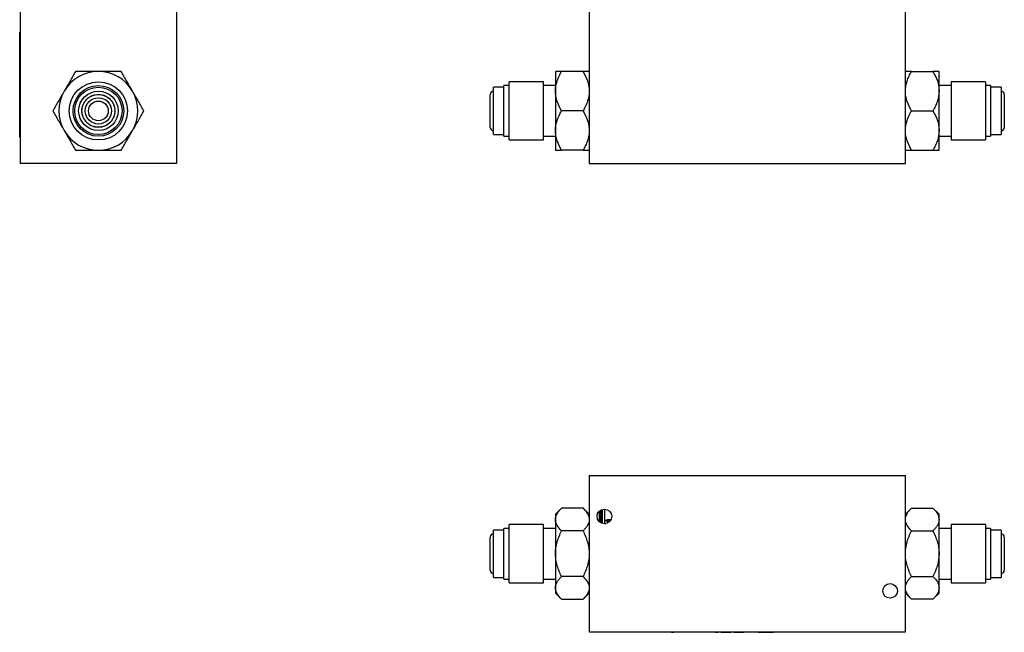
# Model space of a CAD drawing. Header units: inches. Extents: x 6 to 28.4, y 4.1 to 18.3.
# Tile 1 of 13: x 6 to 15.4, y 4.1 to 9.9. Entities that reach past the tile are written whole.
import ezdxf

# ---------------------------------------------------------------- set-up
doc = ezdxf.new("R2010")
doc.units = ezdxf.units.IN
doc.header["$MEASUREMENT"] = 0

msp = doc.modelspace()

# ---------------------------------------------------------------- linework, layer by layer
at = {"color": 7, "linetype": 'Continuous', "lineweight": 25}
for p, q in [((6.038, 10.0352), (6.038, 8.5502)), ((7.523, 10.0352), (7.523, 8.5502)), ((11.4447, 10.0352), (11.4447, 8.5502)), ((14.4507, 8.5502), (14.4507, 10.0352)), ((6.033, 9.8002), (6.038, 9.8002)), ((6.033, 8.8002), (6.033, 9.8002)), ((6.0326, 9.7015), (6.0326, 9.7144)), ((6.033, 9.7144), (6.0326, 9.7144)), ((6.0326, 9.6606), (6.033, 9.6606)), ((6.0326, 9.6415), (6.033, 9.6415)), ((6.0326, 9.5785), (6.0326, 9.6415)), ((6.0326, 9.5785), (6.033, 9.5785)), ((6.0326, 9.5705), (6.0326, 9.5767)), ((6.033, 9.5705), (6.0326, 9.5705)), ((11.1247, 9.4252), (11.1247, 9.2377)), ((11.3867, 9.4252), (11.1828, 9.4252)), ((14.5088, 9.4252), (14.7127, 9.4252)), ((14.7707, 9.2377), (14.7707, 9.4252)), ((6.0326, 9.3275), (6.033, 9.3275)), ((6.0326, 9.3275), (6.0326, 9.3063)), ((6.033, 9.3063), (6.0326, 9.3063)), ((6.0326, 9.2851), (6.0326, 9.3063)), ((6.0326, 9.2851), (6.033, 9.2851)), ((6.0326, 9.2638), (6.0326, 9.2851)), ((10.6347, 9.2752), (10.5357, 9.2752)), ((10.5357, 8.8252), (10.5357, 9.2752)), ((10.6847, 9.2912), (10.6347, 9.2912)), ((10.6347, 8.8092), (10.6347, 9.2912)), ((11.0097, 9.3271), (10.6847, 9.3271)), ((10.6847, 8.7733), (10.6847, 9.3271)), ((11.0097, 8.7733), (11.0097, 9.3271)), ((11.1247, 9.2912), (11.0097, 9.2912)), ((14.8857, 9.2912), (14.7707, 9.2912)), ((15.2107, 9.3271), (14.8857, 9.3271)), ((14.8857, 9.3271), (14.8857, 8.7733)), ((15.2107, 9.3271), (15.2107, 8.7733)), ((15.2607, 9.2912), (15.2107, 9.2912)), ((15.2607, 9.2912), (15.2607, 8.8092)), ((15.3597, 9.2752), (15.2607, 9.2752)), ((15.3597, 9.2752), (15.3597, 8.8252)), ((6.0326, 9.2638), (6.033, 9.2638)), ((6.0326, 9.2302), (6.0326, 9.2638)), ((6.033, 9.2302), (6.0326, 9.2302)), ((6.0326, 9.2302), (6.0326, 9.2002)), ((6.0326, 9.1852), (6.0326, 9.2002)), ((6.0326, 9.2002), (6.033, 9.2002)), ((6.033, 9.1852), (6.0326, 9.1852)), ((6.0326, 9.1852), (6.0326, 9.1702)), ((11.1247, 9.2377), (11.1247, 8.8627)), ((14.7707, 8.8627), (14.7707, 9.2377)), ((6.033, 9.1702), (6.0326, 9.1702)), ((6.0326, 9.1402), (6.0326, 9.1702)), ((6.033, 9.1402), (6.0326, 9.1402)), ((6.0326, 9.1066), (6.0326, 9.1402)), ((6.0326, 9.1066), (6.033, 9.1066)), ((6.0326, 9.0854), (6.0326, 9.1066)), ((6.0326, 9.0854), (6.0326, 9.0641)), ((6.0326, 9.0854), (6.033, 9.0854)), ((6.033, 9.0641), (6.0326, 9.0641)), ((6.0326, 9.0641), (6.0326, 9.0429)), ((6.0326, 9.0429), (6.033, 9.0429)), ((11.3867, 9.0502), (11.1828, 9.0502)), ((14.5088, 9.0502), (14.7127, 9.0502)), ((6.033, 8.8002), (6.038, 8.8002)), ((10.5357, 8.8252), (10.6347, 8.8252)), ((10.6347, 8.8092), (10.6847, 8.8092)), ((11.0097, 8.8092), (11.1247, 8.8092)), ((11.1247, 8.8627), (11.1247, 8.6752)), ((14.7707, 8.6752), (14.7707, 8.8627)), ((14.7707, 8.8092), (14.8857, 8.8092)), ((15.2107, 8.8092), (15.2607, 8.8092)), ((15.2607, 8.8252), (15.3597, 8.8252)), ((10.6847, 8.7733), (11.0097, 8.7733)), ((14.8857, 8.7733), (15.2107, 8.7733)), ((11.3867, 8.6752), (11.1828, 8.6752)), ((14.5088, 8.6752), (14.7127, 8.6752)), ((7.523, 8.5502), (6.038, 8.5502)), ((11.4447, 8.5502), (14.4507, 8.5502)), ((11.4447, 5.5807), (14.4507, 5.5807)), ((11.4447, 5.5807), (11.4447, 4.0957)), ((14.4507, 4.0957), (14.4507, 5.5807)), ((11.1828, 5.2713), (11.1247, 5.2132)), ((11.3867, 5.2713), (11.1828, 5.2713)), ((11.4447, 5.2132), (11.3867, 5.2713)), ((11.5501, 5.2491), (11.5501, 5.1354)), ((11.5587, 5.2542), (11.5587, 5.1303)), ((11.5674, 5.2578), (11.5674, 5.1267)), ((11.5901, 5.2615), (11.5901, 5.1542)), ((14.5088, 5.2713), (14.4507, 5.2132)), ((14.5088, 5.2713), (14.7127, 5.2713)), ((14.7707, 5.2132), (14.7127, 5.2713)), ((11.1247, 5.2132), (11.1247, 5.163)), ((11.1247, 5.163), (11.1247, 4.8382)), ((11.6096, 5.1542), (11.5901, 5.1542)), ((11.5922, 5.1543), (11.5922, 5.1243)), ((11.5922, 5.1543), (11.6122, 5.1543)), ((11.6209, 5.1636), (11.6096, 5.1542)), ((11.6122, 5.1443), (11.6122, 5.1543)), ((11.6122, 5.1542), (11.6477, 5.1542)), ((11.6209, 5.1636), (11.6528, 5.1636)), ((11.6323, 5.1542), (11.6323, 5.1443)), ((14.7707, 5.163), (14.7707, 5.2132)), ((14.7707, 4.8382), (14.7707, 5.163)), ((10.6347, 5.0632), (10.5357, 5.0632)), ((10.5357, 4.6132), (10.5357, 5.0632)), ((10.6847, 5.0792), (10.6347, 5.0792)), ((10.6347, 4.5972), (10.6347, 5.0792)), ((11.0097, 5.1151), (10.6847, 5.1151)), ((10.6847, 4.5613), (10.6847, 5.1151)), ((11.0097, 4.5613), (11.0097, 5.1151)), ((11.1247, 5.0792), (11.0097, 5.0792)), ((11.3867, 5.0548), (11.1828, 5.0548)), ((11.5922, 5.1243), (11.6034, 5.1243)), ((11.5957, 5.1232), (11.5957, 5.1243)), ((11.6398, 5.1443), (11.6122, 5.1443)), ((14.5088, 5.0548), (14.7127, 5.0548)), ((14.8857, 5.0792), (14.7707, 5.0792)), ((15.2107, 5.1151), (14.8857, 5.1151)), ((14.8857, 5.1151), (14.8857, 4.5613)), ((15.2107, 5.1151), (15.2107, 4.5613)), ((15.2607, 5.0792), (15.2107, 5.0792)), ((15.2607, 5.0792), (15.2607, 4.5972)), ((15.3597, 5.0632), (15.2607, 5.0632)), ((15.3597, 5.0632), (15.3597, 4.6132)), ((15.3907, 4.9947), (15.3907, 4.6817)), ((11.1247, 4.8382), (11.1247, 4.5135)), ((14.7707, 4.5135), (14.7707, 4.8382)), ((10.5357, 4.6132), (10.6347, 4.6132)), ((10.6347, 4.5972), (10.6847, 4.5972)), ((11.0097, 4.5972), (11.1247, 4.5972)), ((11.3867, 4.6217), (11.1828, 4.6217)), ((14.5088, 4.6217), (14.7127, 4.6217)), ((14.7707, 4.5972), (14.8857, 4.5972)), ((15.2107, 4.5972), (15.2607, 4.5972)), ((15.2607, 4.6132), (15.3597, 4.6132)), ((10.6847, 4.5613), (11.0097, 4.5613)), ((11.1247, 4.5135), (11.1247, 4.4632)), ((14.7707, 4.4632), (14.7707, 4.5135)), ((14.8857, 4.5613), (15.2107, 4.5613)), ((11.1247, 4.4632), (11.1828, 4.4052)), ((11.1828, 4.4052), (11.3867, 4.4052)), ((11.3867, 4.4052), (11.4447, 4.4632)), ((14.4507, 4.4632), (14.5088, 4.4052)), ((14.7127, 4.4052), (14.5088, 4.4052)), ((14.7127, 4.4052), (14.7707, 4.4632)), ((11.4447, 4.0957), (14.4507, 4.0957)), ((11.8727, 4.0907), (11.8727, 4.0957)), ((14.0227, 4.0907), (11.8727, 4.0907)), ((11.9475, 4.0907), (11.9475, 4.0903)), ((12.1864, 4.0903), (11.9475, 4.0903)), ((12.1864, 4.0903), (12.1864, 4.0907)), ((12.2076, 4.0903), (12.1864, 4.0903)), ((12.2076, 4.0903), (12.2076, 4.0907)), ((12.2288, 4.0903), (12.2076, 4.0903)), ((12.2288, 4.0907), (12.2288, 4.0903)), ((12.2288, 4.0903), (12.2501, 4.0903)), ((12.2501, 4.0903), (12.2501, 4.0907)), ((12.3923, 4.0903), (12.2501, 4.0903)), ((12.3923, 4.0907), (12.3923, 4.0903)), ((12.3935, 4.0903), (12.3935, 4.0907)), ((12.394, 4.0903), (12.3935, 4.0903)), ((12.394, 4.0903), (12.394, 4.0907)), ((12.4061, 4.0903), (12.394, 4.0903)), ((12.4061, 4.0903), (12.4061, 4.0907)), ((12.4089, 4.0903), (12.4061, 4.0903)), ((12.4089, 4.0903), (12.4089, 4.0907)), ((12.5257, 4.0903), (12.5257, 4.0907)), ((12.5483, 4.0903), (12.5257, 4.0903)), ((12.5483, 4.0903), (12.5483, 4.0907)), ((12.5961, 4.0903), (12.5483, 4.0903)), ((12.5961, 4.0903), (12.5961, 4.0907)), ((12.6162, 4.0903), (12.5961, 4.0903)), ((12.6162, 4.0903), (12.6162, 4.0907)), ((12.647, 4.0903), (12.647, 4.0907)), ((12.647, 4.0903), (12.6691, 4.0903)), ((12.6691, 4.0903), (12.6691, 4.0907)), ((12.6997, 4.0907), (12.6997, 4.0903)), ((12.6997, 4.0903), (12.7223, 4.0903)), ((12.7223, 4.0903), (12.7223, 4.0907)), ((12.7223, 4.0903), (12.77, 4.0903)), ((12.77, 4.0903), (12.77, 4.0907)), ((12.77, 4.0903), (12.7902, 4.0903)), ((12.7902, 4.0903), (12.7902, 4.0907)), ((12.8189, 4.0903), (12.8189, 4.0907)), ((12.8189, 4.0903), (12.8416, 4.0903)), ((12.8416, 4.0907), (12.8416, 4.0903)), ((12.8416, 4.0903), (12.8437, 4.0903)), ((12.8437, 4.0903), (12.8437, 4.0907)), ((12.8437, 4.0903), (12.8449, 4.0903)), ((12.8449, 4.0903), (12.8449, 4.0907)), ((12.8449, 4.0903), (12.8611, 4.0903)), ((12.8611, 4.0903), (12.8611, 4.0907)), ((12.8611, 4.0903), (12.8916, 4.0903)), ((12.8916, 4.0903), (12.8916, 4.0907)), ((12.8916, 4.0903), (12.9129, 4.0903)), ((12.9129, 4.0903), (12.9129, 4.0907)), ((12.9419, 4.0907), (12.9419, 4.0903)), ((12.9605, 4.0903), (12.9419, 4.0903)), ((12.9605, 4.0903), (12.9605, 4.0907)), ((12.9705, 4.0903), (12.9605, 4.0903)), ((12.9705, 4.0903), (12.9705, 4.0907)), ((13.0254, 4.0903), (12.9705, 4.0903)), ((13.0254, 4.0903), (13.0254, 4.0907)), ((13.0354, 4.0903), (13.0254, 4.0903)), ((13.0354, 4.0903), (13.0354, 4.0907)), ((13.054, 4.0903), (13.0354, 4.0903)), ((13.054, 4.0903), (13.054, 4.0907)), ((13.054, 4.0903), (13.083, 4.0903)), ((13.083, 4.0903), (13.083, 4.0907)), ((13.083, 4.0903), (13.1008, 4.0903)), ((13.1008, 4.0903), (13.1008, 4.0907)), ((13.1008, 4.0903), (13.1223, 4.0903)), ((13.1223, 4.0903), (13.1223, 4.0907)), ((13.1223, 4.0903), (13.1437, 4.0903)), ((13.1437, 4.0903), (13.1437, 4.0907)), ((13.1437, 4.0903), (13.1615, 4.0903)), ((13.1615, 4.0903), (13.1615, 4.0907)), ((13.1615, 4.0903), (13.1959, 4.0903)), ((13.1959, 4.0903), (13.1959, 4.0907)), ((13.3268, 4.0907), (13.3268, 4.0903)), ((13.5015, 4.0903), (13.3268, 4.0903)), ((13.5015, 4.0903), (13.5015, 4.0907)), ((14.0227, 4.0957), (14.0227, 4.0907))]:
    msp.add_line(p, q, dxfattribs=at)
for centre, radius in [((6.7805, 9.0502), 0.2769), ((6.7805, 9.0502), 0.241), ((6.7805, 9.0502), 0.225), ((6.7805, 9.0502), 0.1875), ((6.7805, 9.0502), 0.125), ((6.7805, 9.0502), 0.0938), ((11.5897, 5.1922), 0.0693), ((14.3057, 4.4843), 0.0693)]:
    msp.add_circle(centre, radius, dxfattribs=at)
for centre, radius, start, end in [((6.7805, 9.0502), 0.375, 90, 150), ((6.7805, 9.0502), 0.375, 30, 90), ((6.7805, 9.0502), 0.375, 150, 210), ((6.7805, 9.0502), 0.375, 330, 30), ((10.5357, 9.2067), 0.031, 90, 180), ((15.3597, 9.2067), 0.031, 0, 90), ((10.5357, 8.8937), 0.031, 180, 270), ((15.3597, 8.8937), 0.031, 270, 0), ((6.7805, 9.0502), 0.375, 210, 270), ((6.7805, 9.0502), 0.375, 270, 330), ((10.5357, 4.9947), 0.031, 90, 180), ((15.3597, 4.9947), 0.031, 0, 90), ((10.5357, 4.6817), 0.031, 180, 270), ((15.3597, 4.6817), 0.031, 270, 0)]:
    msp.add_arc(centre, radius, start, end, dxfattribs=at)
for points, knots in [([(6.5639, 9.4252), (6.547, 9.3958), (6.5296, 9.3658), (6.5027, 9.3191), (6.4935, 9.3032), (6.4749, 9.2709), (6.4653, 9.2543), (6.4557, 9.2377)], [0, 0, 0, 0, 0.5, 0.5, 0.75, 0.75, 1, 1, 1, 1]), ([(6.7805, 9.4252), (6.7424, 9.4252), (6.7054, 9.4252), (6.6511, 9.4252), (6.6332, 9.4252), (6.5981, 9.4252), (6.5809, 9.4252), (6.5639, 9.4252)], [0, 0, 0, 0, 0.5, 0.5, 0.75, 0.75, 1, 1, 1, 1]), ([(6.997, 9.4252), (6.963, 9.4252), (6.9283, 9.4252), (6.8744, 9.4252), (6.8561, 9.4252), (6.8188, 9.4252), (6.7996, 9.4252), (6.7805, 9.4252)], [0, 0, 0, 0, 0.5, 0.5, 0.75, 0.75, 1, 1, 1, 1]), ([(7.1052, 9.2377), (7.0862, 9.2706), (7.0677, 9.3027), (7.0405, 9.3497), (7.0316, 9.3653), (7.014, 9.3956), (7.0054, 9.4105), (6.997, 9.4252)], [0, 0, 0, 0, 0.5, 0.5, 0.75, 0.75, 1, 1, 1, 1]), ([(11.1247, 9.2377), (11.1247, 9.2706), (11.1306, 9.3027), (11.146, 9.3497), (11.1523, 9.3653), (11.1664, 9.3956), (11.1743, 9.4105), (11.1828, 9.4252)], [0, 0, 0, 0, 0.5, 0.5, 0.75, 0.75, 1, 1, 1, 1]), ([(11.1828, 9.4252), (11.1658, 9.4252), (11.1514, 9.4252), (11.136, 9.4252), (11.1319, 9.4252), (11.1262, 9.4252), (11.1247, 9.4252), (11.1247, 9.4252)], [0, 0, 0, 0, 0.5, 0.5, 0.75, 0.75, 1, 1, 1, 1]), ([(11.3867, 9.4252), (11.4037, 9.3958), (11.4181, 9.3658), (11.4335, 9.3191), (11.4376, 9.3032), (11.4432, 9.2709), (11.4447, 9.2543), (11.4447, 9.2377)], [0, 0, 0, 0, 0.5, 0.5, 0.75, 0.75, 1, 1, 1, 1]), ([(11.4447, 9.4252), (11.4447, 9.4252), (11.4389, 9.4252), (11.4234, 9.4252), (11.4172, 9.4252), (11.4031, 9.4252), (11.3952, 9.4252), (11.3867, 9.4252)], [0, 0, 0, 0, 0.5, 0.5, 0.75, 0.75, 1, 1, 1, 1]), ([(14.4507, 9.2377), (14.4507, 9.2706), (14.4566, 9.3027), (14.472, 9.3497), (14.4783, 9.3653), (14.4924, 9.3956), (14.5003, 9.4105), (14.5088, 9.4252)], [0, 0, 0, 0, 0.5, 0.5, 0.75, 0.75, 1, 1, 1, 1]), ([(14.5088, 9.4252), (14.4918, 9.4252), (14.4774, 9.4252), (14.462, 9.4252), (14.4579, 9.4252), (14.4522, 9.4252), (14.4507, 9.4252), (14.4507, 9.4252)], [0, 0, 0, 0, 0.5, 0.5, 0.75, 0.75, 1, 1, 1, 1]), ([(14.7127, 9.4252), (14.7297, 9.3958), (14.7441, 9.3658), (14.7595, 9.3191), (14.7636, 9.3032), (14.7692, 9.2709), (14.7707, 9.2543), (14.7707, 9.2377)], [0, 0, 0, 0, 0.5, 0.5, 0.75, 0.75, 1, 1, 1, 1]), ([(14.7707, 9.4252), (14.7707, 9.4252), (14.7649, 9.4252), (14.7494, 9.4252), (14.7432, 9.4252), (14.7291, 9.4252), (14.7212, 9.4252), (14.7127, 9.4252)], [0, 0, 0, 0, 0.5, 0.5, 0.75, 0.75, 1, 1, 1, 1]), ([(6.4557, 9.2377), (6.4367, 9.2048), (6.4182, 9.1727), (6.391, 9.1257), (6.382, 9.1101), (6.3645, 9.0798), (6.3559, 9.0649), (6.3474, 9.0502)], [0, 0, 0, 0, 0.5, 0.5, 0.75, 0.75, 1, 1, 1, 1]), ([(6.624, 9.0502), (6.624, 9.0404), (6.6258, 9.0207), (6.6343, 8.9916), (6.6487, 8.9638), (6.669, 8.9388), (6.694, 8.9184), (6.7218, 8.904), (6.7509, 8.8955), (6.7804, 8.8928), (6.81, 8.8955), (6.8391, 8.904), (6.8669, 8.9184), (6.8919, 8.9388), (6.9122, 8.9638), (6.9266, 8.9916), (6.9351, 9.0207), (6.9379, 9.0502), (6.9351, 9.0797), (6.9266, 9.1088), (6.9122, 9.1366), (6.8919, 9.1617), (6.8669, 9.182), (6.8391, 9.1964), (6.81, 9.2049), (6.7805, 9.2076), (6.751, 9.2049), (6.7218, 9.1964), (6.694, 9.182), (6.669, 9.1617), (6.6487, 9.1366), (6.6343, 9.1088), (6.6258, 9.0797), (6.624, 9.06), (6.624, 9.0502)], [0, 0, 0, 0, 0.029997, 0.060005, 0.092161, 0.125, 0.157838, 0.189994, 0.219986, 0.25, 0.279992, 0.310005, 0.342161, 0.375, 0.407838, 0.439994, 0.469986, 0.5, 0.529992, 0.560005, 0.592161, 0.625, 0.657838, 0.689994, 0.719986, 0.75, 0.779992, 0.810005, 0.842161, 0.875, 0.907838, 0.939994, 0.969992, 1, 1, 1, 1]), ([(6.6245, 9.0502), (6.6245, 9.0088), (6.6409, 8.9692), (6.6994, 8.9106), (6.7391, 8.8942), (6.8218, 8.8942), (6.8615, 8.9106), (6.92, 8.9692), (6.9365, 9.0088), (6.9365, 9.0916), (6.92, 9.1313), (6.8615, 9.1898), (6.8218, 9.2062), (6.7391, 9.2062), (6.6994, 9.1898), (6.6409, 9.1313), (6.6245, 9.0916), (6.6245, 9.0502)], [0, 0, 0, 0, 0.125, 0.125, 0.25, 0.25, 0.375, 0.375, 0.5, 0.5, 0.625, 0.625, 0.75, 0.75, 0.875, 0.875, 1, 1, 1, 1]), ([(7.2135, 9.0502), (7.1965, 9.0796), (7.1792, 9.1096), (7.1522, 9.1563), (7.1431, 9.1722), (7.1244, 9.2045), (7.1148, 9.2211), (7.1052, 9.2377)], [0, 0, 0, 0, 0.5, 0.5, 0.75, 0.75, 1, 1, 1, 1]), ([(10.5047, 8.8937), (10.5047, 8.8937), (10.5047, 8.8938), (10.5047, 8.8943), (10.5047, 8.8952), (10.5047, 8.8964), (10.5047, 8.8979), (10.5047, 8.8998), (10.5047, 8.9021), (10.5047, 8.9056), (10.5047, 8.911), (10.5047, 8.919), (10.5047, 8.9285), (10.5047, 8.9429), (10.5047, 8.9638), (10.5047, 8.9916), (10.5047, 9.0207), (10.5047, 9.0502), (10.5047, 9.0797), (10.5047, 9.1088), (10.5047, 9.1366), (10.5047, 9.1575), (10.5047, 9.1719), (10.5047, 9.1814), (10.5047, 9.1894), (10.5047, 9.1958), (10.5047, 9.2007), (10.5047, 9.2042), (10.5047, 9.2063), (10.5047, 9.2066), (10.5047, 9.2067)], [0, 0, 0, 0, 0.015121, 0.030144, 0.045102, 0.060029, 0.074959, 0.089925, 0.104961, 0.120101, 0.152257, 0.184454, 0.217294, 0.250177, 0.315812, 0.380083, 0.440028, 0.500017, 0.559962, 0.619951, 0.684221, 0.749856, 0.782696, 0.815579, 0.847735, 0.879932, 0.910068, 0.939945, 0.969832, 1, 1, 1, 1]), ([(11.1828, 9.0502), (11.1658, 9.0796), (11.1514, 9.1096), (11.136, 9.1563), (11.1319, 9.1722), (11.1262, 9.2045), (11.1247, 9.2211), (11.1247, 9.2377)], [0, 0, 0, 0, 0.5, 0.5, 0.75, 0.75, 1, 1, 1, 1]), ([(11.4447, 9.2377), (11.4447, 9.2048), (11.4389, 9.1727), (11.4234, 9.1257), (11.4172, 9.1101), (11.4031, 9.0798), (11.3952, 9.0649), (11.3867, 9.0502)], [0, 0, 0, 0, 0.5, 0.5, 0.75, 0.75, 1, 1, 1, 1]), ([(14.5088, 9.0502), (14.4918, 9.0796), (14.4774, 9.1096), (14.462, 9.1563), (14.4579, 9.1722), (14.4522, 9.2045), (14.4507, 9.2211), (14.4507, 9.2377)], [0, 0, 0, 0, 0.5, 0.5, 0.75, 0.75, 1, 1, 1, 1]), ([(14.7707, 9.2377), (14.7707, 9.2048), (14.7649, 9.1727), (14.7494, 9.1257), (14.7432, 9.1101), (14.7291, 9.0798), (14.7212, 9.0649), (14.7127, 9.0502)], [0, 0, 0, 0, 0.5, 0.5, 0.75, 0.75, 1, 1, 1, 1]), ([(15.3907, 9.2067), (15.3907, 9.2067), (15.3907, 9.2066), (15.3907, 9.2061), (15.3907, 9.2052), (15.3907, 9.204), (15.3907, 9.2025), (15.3907, 9.2006), (15.3907, 9.1983), (15.3907, 9.1948), (15.3907, 9.1894), (15.3907, 9.1814), (15.3907, 9.1719), (15.3907, 9.1575), (15.3907, 9.1366), (15.3907, 9.1088), (15.3907, 9.0797), (15.3907, 9.0502), (15.3907, 9.0207), (15.3907, 8.9916), (15.3907, 8.9638), (15.3907, 8.9429), (15.3907, 8.9285), (15.3907, 8.9191), (15.3907, 8.911), (15.3907, 8.9046), (15.3907, 8.8997), (15.3907, 8.8962), (15.3907, 8.8941), (15.3907, 8.8938), (15.3907, 8.8937)], [0, 0, 0, 0, 0.015121, 0.030144, 0.045102, 0.060029, 0.074959, 0.089925, 0.104961, 0.120101, 0.152257, 0.184454, 0.217294, 0.250177, 0.315812, 0.380083, 0.440028, 0.500017, 0.559962, 0.619951, 0.684221, 0.749856, 0.782696, 0.815579, 0.847735, 0.879932, 0.910068, 0.939945, 0.969832, 1, 1, 1, 1]), ([(6.3474, 9.0502), (6.3644, 9.0208), (6.3818, 8.9908), (6.4087, 8.9441), (6.4179, 8.9282), (6.4365, 8.8959), (6.4461, 8.8793), (6.4557, 8.8627)], [0, 0, 0, 0, 0.5, 0.5, 0.75, 0.75, 1, 1, 1, 1]), ([(7.1052, 8.8627), (7.1242, 8.8956), (7.1427, 8.9277), (7.1699, 8.9747), (7.1789, 8.9903), (7.1964, 9.0206), (7.205, 9.0355), (7.2135, 9.0502)], [0, 0, 0, 0, 0.5, 0.5, 0.75, 0.75, 1, 1, 1, 1]), ([(11.1247, 8.8627), (11.1247, 8.8956), (11.1306, 8.9277), (11.146, 8.9747), (11.1523, 8.9903), (11.1664, 9.0206), (11.1743, 9.0355), (11.1828, 9.0502)], [0, 0, 0, 0, 0.5, 0.5, 0.75, 0.75, 1, 1, 1, 1]), ([(11.3867, 9.0502), (11.4037, 9.0208), (11.4181, 8.9908), (11.4335, 8.9441), (11.4376, 8.9282), (11.4432, 8.8959), (11.4447, 8.8793), (11.4447, 8.8627)], [0, 0, 0, 0, 0.5, 0.5, 0.75, 0.75, 1, 1, 1, 1]), ([(14.4507, 8.8627), (14.4507, 8.8956), (14.4566, 8.9277), (14.472, 8.9747), (14.4783, 8.9903), (14.4924, 9.0206), (14.5003, 9.0355), (14.5088, 9.0502)], [0, 0, 0, 0, 0.5, 0.5, 0.75, 0.75, 1, 1, 1, 1]), ([(14.7127, 9.0502), (14.7297, 9.0208), (14.7441, 8.9908), (14.7595, 8.9441), (14.7636, 8.9282), (14.7692, 8.8959), (14.7707, 8.8793), (14.7707, 8.8627)], [0, 0, 0, 0, 0.5, 0.5, 0.75, 0.75, 1, 1, 1, 1]), ([(6.4557, 8.8627), (6.4747, 8.8298), (6.4932, 8.7977), (6.5204, 8.7507), (6.5293, 8.7351), (6.5469, 8.7048), (6.5555, 8.6899), (6.5639, 8.6752)], [0, 0, 0, 0, 0.5, 0.5, 0.75, 0.75, 1, 1, 1, 1]), ([(6.997, 8.6752), (7.0139, 8.7046), (7.0313, 8.7346), (7.0582, 8.7813), (7.0674, 8.7972), (7.0861, 8.8295), (7.0956, 8.8461), (7.1052, 8.8627)], [0, 0, 0, 0, 0.5, 0.5, 0.75, 0.75, 1, 1, 1, 1]), ([(11.1828, 8.6752), (11.1658, 8.7046), (11.1514, 8.7346), (11.136, 8.7813), (11.1319, 8.7972), (11.1262, 8.8295), (11.1247, 8.8461), (11.1247, 8.8627)], [0, 0, 0, 0, 0.5, 0.5, 0.75, 0.75, 1, 1, 1, 1]), ([(11.4447, 8.8627), (11.4447, 8.8298), (11.4389, 8.7977), (11.4234, 8.7507), (11.4172, 8.7351), (11.4031, 8.7048), (11.3952, 8.6899), (11.3867, 8.6752)], [0, 0, 0, 0, 0.5, 0.5, 0.75, 0.75, 1, 1, 1, 1]), ([(14.5088, 8.6752), (14.4918, 8.7046), (14.4774, 8.7346), (14.462, 8.7813), (14.4579, 8.7972), (14.4522, 8.8295), (14.4507, 8.8461), (14.4507, 8.8627)], [0, 0, 0, 0, 0.5, 0.5, 0.75, 0.75, 1, 1, 1, 1]), ([(14.7707, 8.8627), (14.7707, 8.8298), (14.7649, 8.7977), (14.7494, 8.7507), (14.7432, 8.7351), (14.7291, 8.7048), (14.7212, 8.6899), (14.7127, 8.6752)], [0, 0, 0, 0, 0.5, 0.5, 0.75, 0.75, 1, 1, 1, 1]), ([(6.5639, 8.6752), (6.5979, 8.6752), (6.6326, 8.6752), (6.6865, 8.6752), (6.7048, 8.6752), (6.7421, 8.6752), (6.7613, 8.6752), (6.7805, 8.6752)], [0, 0, 0, 0, 0.5, 0.5, 0.75, 0.75, 1, 1, 1, 1]), ([(6.7805, 8.6752), (6.8185, 8.6752), (6.8555, 8.6752), (6.9098, 8.6752), (6.9278, 8.6752), (6.9628, 8.6752), (6.98, 8.6752), (6.997, 8.6752)], [0, 0, 0, 0, 0.5, 0.5, 0.75, 0.75, 1, 1, 1, 1]), ([(11.1247, 8.6752), (11.1247, 8.6752), (11.1306, 8.6752), (11.146, 8.6752), (11.1523, 8.6752), (11.1664, 8.6752), (11.1743, 8.6752), (11.1828, 8.6752)], [0, 0, 0, 0, 0.5, 0.5, 0.75, 0.75, 1, 1, 1, 1]), ([(11.3867, 8.6752), (11.4037, 8.6752), (11.4181, 8.6752), (11.4335, 8.6752), (11.4376, 8.6752), (11.4432, 8.6752), (11.4447, 8.6752), (11.4447, 8.6752)], [0, 0, 0, 0, 0.5, 0.5, 0.75, 0.75, 1, 1, 1, 1]), ([(14.4507, 8.6752), (14.4507, 8.6752), (14.4566, 8.6752), (14.472, 8.6752), (14.4783, 8.6752), (14.4924, 8.6752), (14.5003, 8.6752), (14.5088, 8.6752)], [0, 0, 0, 0, 0.5, 0.5, 0.75, 0.75, 1, 1, 1, 1]), ([(14.7127, 8.6752), (14.7297, 8.6752), (14.7441, 8.6752), (14.7595, 8.6752), (14.7636, 8.6752), (14.7692, 8.6752), (14.7707, 8.6752), (14.7707, 8.6752)], [0, 0, 0, 0, 0.5, 0.5, 0.75, 0.75, 1, 1, 1, 1]), ([(11.1247, 5.163), (11.1247, 5.182), (11.1306, 5.2005), (11.146, 5.2277), (11.1523, 5.2367), (11.1664, 5.2542), (11.1743, 5.2628), (11.1828, 5.2713)], [0, 0, 0, 0, 0.5, 0.5, 0.75, 0.75, 1, 1, 1, 1]), ([(11.3867, 5.2713), (11.4037, 5.2543), (11.4181, 5.2369), (11.4335, 5.21), (11.4376, 5.2008), (11.4432, 5.1822), (11.4447, 5.1726), (11.4447, 5.163)], [0, 0, 0, 0, 0.5, 0.5, 0.75, 0.75, 1, 1, 1, 1]), ([(11.5447, 5.1395), (11.5447, 5.1479), (11.5447, 5.1565), (11.5447, 5.174), (11.5447, 5.1832), (11.5447, 5.2015), (11.5447, 5.2108), (11.5447, 5.2282), (11.5447, 5.2366), (11.5447, 5.245)], [0, 0, 0, 0, 0.25, 0.25, 0.5, 0.5, 0.75, 0.75, 1, 1, 1, 1]), ([(14.4507, 5.163), (14.4507, 5.182), (14.4566, 5.2005), (14.472, 5.2277), (14.4783, 5.2367), (14.4924, 5.2542), (14.5003, 5.2628), (14.5088, 5.2713)], [0, 0, 0, 0, 0.5, 0.5, 0.75, 0.75, 1, 1, 1, 1]), ([(14.7127, 5.2713), (14.7297, 5.2543), (14.7441, 5.2369), (14.7595, 5.21), (14.7636, 5.2008), (14.7692, 5.1822), (14.7707, 5.1726), (14.7707, 5.163)], [0, 0, 0, 0, 0.5, 0.5, 0.75, 0.75, 1, 1, 1, 1]), ([(11.1828, 5.0548), (11.1658, 5.0717), (11.1514, 5.0891), (11.136, 5.116), (11.1319, 5.1252), (11.1262, 5.1438), (11.1247, 5.1534), (11.1247, 5.163)], [0, 0, 0, 0, 0.5, 0.5, 0.75, 0.75, 1, 1, 1, 1]), ([(11.4447, 5.163), (11.4447, 5.144), (11.4389, 5.1255), (11.4234, 5.0983), (11.4172, 5.0894), (11.4031, 5.0718), (11.3952, 5.0632), (11.3867, 5.0548)], [0, 0, 0, 0, 0.5, 0.5, 0.75, 0.75, 1, 1, 1, 1]), ([(14.5088, 5.0548), (14.4918, 5.0717), (14.4774, 5.0891), (14.462, 5.116), (14.4579, 5.1252), (14.4522, 5.1438), (14.4507, 5.1534), (14.4507, 5.163)], [0, 0, 0, 0, 0.5, 0.5, 0.75, 0.75, 1, 1, 1, 1]), ([(14.7707, 5.163), (14.7707, 5.144), (14.7649, 5.1255), (14.7494, 5.0983), (14.7432, 5.0894), (14.7291, 5.0718), (14.7212, 5.0632), (14.7127, 5.0548)], [0, 0, 0, 0, 0.5, 0.5, 0.75, 0.75, 1, 1, 1, 1]), ([(11.1247, 4.8382), (11.1247, 4.8763), (11.1306, 4.9133), (11.146, 4.9676), (11.1523, 4.9856), (11.1664, 5.0206), (11.1743, 5.0378), (11.1828, 5.0548)], [0, 0, 0, 0, 0.5, 0.5, 0.75, 0.75, 1, 1, 1, 1]), ([(11.3867, 5.0548), (11.4037, 5.0208), (11.4181, 4.9861), (11.4335, 4.9322), (11.4376, 4.9139), (11.4432, 4.8766), (11.4447, 4.8574), (11.4447, 4.8382)], [0, 0, 0, 0, 0.5, 0.5, 0.75, 0.75, 1, 1, 1, 1]), ([(14.4507, 4.8382), (14.4507, 4.8763), (14.4566, 4.9133), (14.472, 4.9676), (14.4783, 4.9856), (14.4924, 5.0206), (14.5003, 5.0378), (14.5088, 5.0548)], [0, 0, 0, 0, 0.5, 0.5, 0.75, 0.75, 1, 1, 1, 1]), ([(14.7127, 5.0548), (14.7297, 5.0208), (14.7441, 4.9861), (14.7595, 4.9322), (14.7636, 4.9139), (14.7692, 4.8766), (14.7707, 4.8574), (14.7707, 4.8382)], [0, 0, 0, 0, 0.5, 0.5, 0.75, 0.75, 1, 1, 1, 1]), ([(10.5047, 4.6817), (10.5047, 4.6818), (10.5047, 4.6818), (10.5047, 4.6824), (10.5047, 4.6832), (10.5047, 4.6844), (10.5047, 4.686), (10.5047, 4.6879), (10.5047, 4.6901), (10.5047, 4.6936), (10.5047, 4.699), (10.5047, 4.7071), (10.5047, 4.7166), (10.5047, 4.731), (10.5047, 4.7518), (10.5047, 4.7796), (10.5047, 4.8087), (10.5047, 4.8382), (10.5047, 4.8677), (10.5047, 4.8969), (10.5047, 4.9247), (10.5047, 4.9455), (10.5047, 4.9599), (10.5047, 4.9694), (10.5047, 4.9774), (10.5047, 4.9839), (10.5047, 4.9888), (10.5047, 4.9922), (10.5047, 4.9944), (10.5047, 4.9946), (10.5047, 4.9947)], [0, 0, 0, 0, 0.015126, 0.030152, 0.045112, 0.06004, 0.074969, 0.089933, 0.104966, 0.120101, 0.152256, 0.184454, 0.217294, 0.250177, 0.315812, 0.380083, 0.440028, 0.500016, 0.559962, 0.61995, 0.684221, 0.749856, 0.782696, 0.815579, 0.847734, 0.879932, 0.910068, 0.939945, 0.969832, 1, 1, 1, 1]), ([(11.1828, 4.6217), (11.1658, 4.6557), (11.1514, 4.6904), (11.136, 4.7443), (11.1319, 4.7626), (11.1262, 4.7999), (11.1247, 4.8191), (11.1247, 4.8382)], [0, 0, 0, 0, 0.5, 0.5, 0.75, 0.75, 1, 1, 1, 1]), ([(11.4447, 4.8382), (11.4447, 4.8002), (11.4389, 4.7632), (11.4234, 4.7089), (11.4172, 4.6909), (11.4031, 4.6559), (11.3952, 4.6387), (11.3867, 4.6217)], [0, 0, 0, 0, 0.5, 0.5, 0.75, 0.75, 1, 1, 1, 1]), ([(14.5088, 4.6217), (14.4918, 4.6557), (14.4774, 4.6904), (14.462, 4.7443), (14.4579, 4.7626), (14.4522, 4.7999), (14.4507, 4.8191), (14.4507, 4.8382)], [0, 0, 0, 0, 0.5, 0.5, 0.75, 0.75, 1, 1, 1, 1]), ([(14.7707, 4.8382), (14.7707, 4.8002), (14.7649, 4.7632), (14.7494, 4.7089), (14.7432, 4.6909), (14.7291, 4.6559), (14.7212, 4.6387), (14.7127, 4.6217)], [0, 0, 0, 0, 0.5, 0.5, 0.75, 0.75, 1, 1, 1, 1]), ([(11.1247, 4.5135), (11.1247, 4.5325), (11.1306, 4.551), (11.146, 4.5782), (11.1523, 4.5871), (11.1664, 4.6047), (11.1743, 4.6133), (11.1828, 4.6217)], [0, 0, 0, 0, 0.5, 0.5, 0.75, 0.75, 1, 1, 1, 1]), ([(11.3867, 4.6217), (11.4037, 4.6048), (11.4181, 4.5874), (11.4335, 4.5605), (11.4376, 4.5513), (11.4432, 4.5327), (11.4447, 4.5231), (11.4447, 4.5135)], [0, 0, 0, 0, 0.5, 0.5, 0.75, 0.75, 1, 1, 1, 1]), ([(14.4507, 4.5135), (14.4507, 4.5325), (14.4566, 4.551), (14.472, 4.5782), (14.4783, 4.5871), (14.4924, 4.6047), (14.5003, 4.6133), (14.5088, 4.6217)], [0, 0, 0, 0, 0.5, 0.5, 0.75, 0.75, 1, 1, 1, 1]), ([(14.7127, 4.6217), (14.7297, 4.6048), (14.7441, 4.5874), (14.7595, 4.5605), (14.7636, 4.5513), (14.7692, 4.5327), (14.7707, 4.5231), (14.7707, 4.5135)], [0, 0, 0, 0, 0.5, 0.5, 0.75, 0.75, 1, 1, 1, 1]), ([(11.1828, 4.4052), (11.1658, 4.4222), (11.1514, 4.4395), (11.136, 4.4665), (11.1319, 4.4756), (11.1262, 4.4943), (11.1247, 4.5039), (11.1247, 4.5135)], [0, 0, 0, 0, 0.5, 0.5, 0.75, 0.75, 1, 1, 1, 1]), ([(11.4447, 4.5135), (11.4447, 4.4945), (11.4389, 4.476), (11.4234, 4.4488), (11.4172, 4.4398), (11.4031, 4.4223), (11.3952, 4.4137), (11.3867, 4.4052)], [0, 0, 0, 0, 0.5, 0.5, 0.75, 0.75, 1, 1, 1, 1]), ([(14.5088, 4.4052), (14.4918, 4.4222), (14.4774, 4.4395), (14.462, 4.4665), (14.4579, 4.4756), (14.4522, 4.4943), (14.4507, 4.5039), (14.4507, 4.5135)], [0, 0, 0, 0, 0.5, 0.5, 0.75, 0.75, 1, 1, 1, 1]), ([(14.7707, 4.5135), (14.7707, 4.4945), (14.7649, 4.476), (14.7494, 4.4488), (14.7432, 4.4398), (14.7291, 4.4223), (14.7212, 4.4137), (14.7127, 4.4052)], [0, 0, 0, 0, 0.5, 0.5, 0.75, 0.75, 1, 1, 1, 1])]:
    msp.add_open_spline(points, degree=3, knots=knots, dxfattribs=at)

doc.saveas('drawing.dxf')
